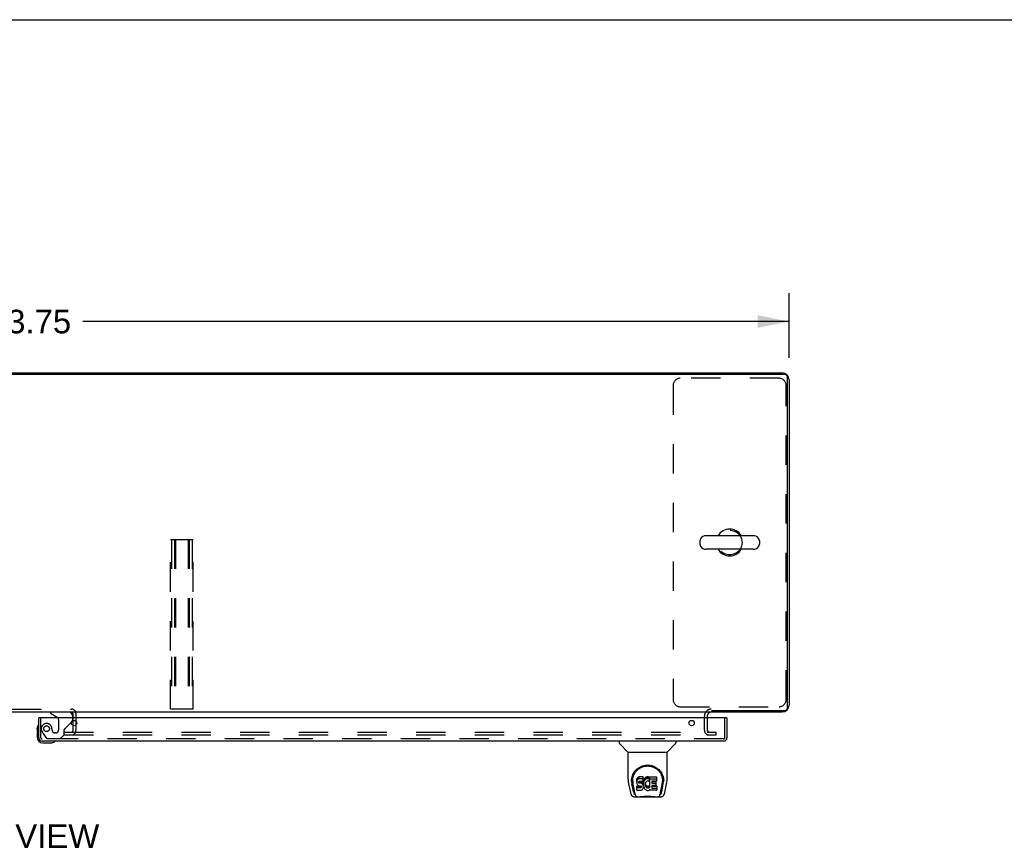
# Model space of a CAD drawing. Header units: inches. Extents: x 0 to 189, y 0 to 122.
# Tile 24 of 30: x 63 to 98, y 93 to 122. Entities that reach past the tile are written whole.
import ezdxf

# ---------------------------------------------------------------- set-up
doc = ezdxf.new("R2010")
doc.units = ezdxf.units.IN
doc.header["$LTSCALE"] = 10.388889
doc.header["$MEASUREMENT"] = 0
doc.linetypes.add('HIDDEN', pattern=[0.2, 0.1, -0.1])
doc.layers.get('0').update_dxf_attribs({"linetype": 'CONTINUOUS'})
for name, color, linetype in [('00-5PC_BODY_NO', 7, 'CONTINUOUS'), ('DEFAULT_2', 8, 'HIDDEN'), ('DIMENSIONS', 7, 'CONTINUOUS'), ('RIGHT_OR_MAIN_DOOR_ASSEMBLY', 7, 'CONTINUOUS')]:
    doc.layers.add(name, color=color, linetype=linetype)
doc.styles.get("Standard").update_dxf_attribs({"font": 'arial.ttf'})
doc.dimstyles.new('DIMSTYLE_1', dxfattribs={"dimtxt": 0.833333, "dimasz": 1.111111, "dimexe": 0.09, "dimexo": 0.07, "dimgap": 0.0375, "dimtad": 0, "dimtih": 1, "dimtoh": 1, "dimzin": 4, "dimdsep": 46, "dimtxsty": 'Standard', "dimblk": '_FILLED', "dimblk1": '_FILLED', "dimblk2": '_FILLED', "dimcen": 0.09, "dimazin": 1, "dimtfac": 1, "dimtdec": 3, "dimtofl": 0, "dimtmove": 0, "dimatfit": 3, "dimldrblk": '_FILLED', "dimfxl": 0, "dimtolj": 1, "dimtzin": 4, "dimarcsym": 0})

# ---------------------------------------------------------------- blocks, each defined once
blk = doc.blocks.new('_FILLED')
at = {"color": 0, "linetype": 'ByBlock'}
blk.add_solid([(0, 0), (-1, 0.2), (-1, -0.2)], dxfattribs=at)
blk = doc.blocks.new('*D1')
at = {"layer": '00-5PC_BODY_NO', "color": 2, "linetype": 'Continuous'}
for p, q in [((36.327, 110.248), (36.327, 112.538)), ((90.077, 110.248), (90.077, 112.538)), ((36.327, 111.538), (61.329, 111.538)), ((90.077, 111.538), (65.075, 111.538))]:
    blk.add_line(p, q, dxfattribs=at)
at = {"layer": '00-5PC_BODY_NO', "color": 2, "linetype": 'Continuous', "xscale": 1.1111111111, "yscale": 1.1111111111, "zscale": 1.1111111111, "rotation": 180}
blk.add_blockref('_FILLED', (36.327, 111.538), dxfattribs=at)
at = {"layer": '00-5PC_BODY_NO', "color": 2, "linetype": 'Continuous', "xscale": 1.1111111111, "yscale": 1.1111111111, "zscale": 1.1111111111}
blk.add_blockref('_FILLED', (90.077, 111.538), dxfattribs=at)
at = {"layer": '00-5PC_BODY_NO', "color": 2, "linetype": 'Continuous', "insert": (63.202, 111.955), "char_height": 0.8333, "width": 2.91202, "attachment_point": 2, "line_spacing_factor": 0.9}
blk.add_mtext('53.75', dxfattribs=at)

msp = doc.modelspace()

# ---------------------------------------------------------------- linework, layer by layer
at = {"color": 7, "linetype": 'Continuous'}
for p, q in [((0, 122.222), (188.889, 122.222)), ((88.804, 103.959), (87.141, 103.959)), ((86.919, 103.781), (86.919, 103.653)), ((89.027, 103.781), (89.027, 103.653)), ((88.804, 103.476), (87.141, 103.476))]:
    msp.add_line(p, q, dxfattribs=at)
at = {"color": 3, "linetype": 'Continuous'}
for p, q in [((89.921, 109.665), (36.483, 109.665)), ((36.573, 109.717), (89.83, 109.717)), ((90.025, 97.873), (90.025, 109.561)), ((90.077, 109.471), (90.077, 97.964)), ((87.275, 97.717), (37.878, 97.717)), ((64.723, 97.637), (64.723, 97.513)), ((89.83, 97.717), (87.323, 97.717)), ((87.325, 97.769), (89.921, 97.769)), ((64.723, 97.41), (64.723, 97.24)), ((87.077, 97.513), (87.077, 97.575)), ((87.181, 97.575), (87.181, 97.513))]:
    msp.add_line(p, q, dxfattribs=at)
for centre, radius, start, end in [((89.83, 109.471), 0.246, 0, 90), ((89.921, 109.561), 0.104, 0, 90), ((89.83, 97.964), 0.246, 270, 360), ((64.673, 97.667), 0.05, 8.4375, 51.2753), ((87.323, 97.575), 0.142, 90, 180), ((89.921, 97.873), 0.104, 270, 360)]:
    msp.add_arc(centre, radius, start, end, dxfattribs=at)
at = {"color": 7, "linetype": 'Continuous'}
for centre, radius, start, end in [((87.141, 103.717), 0.241, 90, 146.8152), ((87.973, 103.717), 0.475, 30.5571, 149.4429), ((88.804, 103.717), 0.241, 33.1848, 90), ((87.044, 103.781), 0.125, 146.8152, 180), ((87.044, 103.653), 0.125, 180, 213.1848), ((87.141, 103.717), 0.241, 213.1848, 270), ((88.804, 103.717), 0.241, 270, 326.8152), ((88.902, 103.781), 0.125, 0, 33.1848), ((88.902, 103.653), 0.125, 326.8152, 360), ((87.973, 103.717), 0.475, 210.5571, 329.4429), ((87.323, 97.575), 0.246, 144.6444, 180)]:
    msp.add_arc(centre, radius, start, end, dxfattribs=at)
at = {"layer": 'DEFAULT_2', "color": 8, "linetype": 'HIDDEN'}
for p, q in [((89.723, 109.53), (86.223, 109.53)), ((85.973, 109.28), (85.973, 98.155)), ((89.973, 98.155), (89.973, 109.28)), ((68.171, 103.821), (68.983, 103.821)), ((68.171, 97.821), (68.171, 103.821)), ((68.211, 103.821), (68.211, 97.821)), ((68.318, 103.821), (68.318, 97.821)), ((68.358, 103.821), (68.358, 97.821)), ((68.796, 103.821), (68.796, 97.821)), ((68.836, 103.821), (68.836, 97.821)), ((68.943, 103.821), (68.943, 97.821)), ((68.983, 97.821), (68.983, 103.821)), ((60.481, 97.821), (64.673, 97.821)), ((64.723, 97.667), (64.723, 97.637)), ((64.827, 97.667), (64.827, 97.059)), ((68.983, 97.821), (68.171, 97.821)), ((86.223, 97.905), (89.723, 97.905)), ((64.723, 97.513), (64.723, 97.41)), ((87.077, 97.079), (87.077, 97.513)), ((87.181, 97.513), (87.181, 97.079)), ((64.41, 97.009), (87.157, 97.009)), ((64.41, 96.905), (64.41, 97.009)), ((64.723, 97.24), (64.723, 97.059)), ((87.178, 97.009), (87.493, 97.009)), ((87.493, 96.905), (87.493, 97.009)), ((64.41, 96.905), (87.157, 96.905)), ((87.178, 96.905), (87.493, 96.905))]:
    msp.add_line(p, q, dxfattribs=at)
msp.add_circle((87.973, 103.717), 0.438, dxfattribs=at)
for centre, radius, start, end in [((86.223, 109.28), 0.25, 90, 180), ((89.723, 109.28), 0.25, 0, 90), ((86.223, 98.155), 0.25, 180, 270), ((89.723, 98.155), 0.25, 270, 360), ((64.673, 97.667), 0.154, 0, 90), ((64.673, 97.667), 0.05, 51.2753, 90), ((64.673, 97.667), 0.05, 0, 8.4375), ((87.323, 97.575), 0.246, 90, 144.6444), ((64.673, 97.059), 0.154, 270, 360), ((64.673, 97.059), 0.05, 270, 360), ((87.251, 97.079), 0.174, 180, 270), ((87.251, 97.079), 0.07, 180, 270)]:
    msp.add_arc(centre, radius, start, end, dxfattribs=at)
at = {"layer": 'RIGHT_OR_MAIN_DOOR_ASSEMBLY', "color": 7, "linetype": 'Continuous'}
for p, q in [((63.926, 97.717), (63.926, 97.678)), ((63.926, 97.678), (64.164, 97.54)), ((63.533, 97.513), (63.513, 97.513)), ((64.675, 97.358), (64.684, 97.367)), ((64.713, 97.513), (64.713, 97.56)), ((87.857, 97.513), (87.877, 97.513)), ((63.453, 97.117), (63.456, 97.155)), ((63.453, 97.117), (63.453, 96.828)), ((63.5, 97.253), (63.5, 97.253)), ((63.653, 96.628), (63.942, 96.628)), ((64.071, 96.673), (64.075, 96.674)), ((64.075, 96.674), (64.076, 96.674)), ((84.063, 96.688), (84.063, 96.626)), ((84.372, 96.3), (84.075, 96.598)), ((85.762, 96.3), (86.059, 96.598)), ((86.071, 96.688), (86.071, 96.626)), ((84.378, 96.294), (85.756, 96.294)), ((84.378, 95.322), (84.378, 96.294)), ((85.756, 95.323), (85.756, 96.294)), ((84.393, 95.179), (84.458, 94.874)), ((84.496, 95.268), (84.496, 95.267)), ((84.503, 95.354), (84.502, 95.29)), ((84.565, 94.902), (84.512, 95.172)), ((84.54, 95.281), (84.54, 95.257)), ((84.683, 95.326), (84.681, 95.302)), ((84.681, 95.236), (84.681, 95.302)), ((84.683, 95.259), (84.681, 95.236)), ((84.681, 95.236), (84.682, 95.212)), ((84.682, 95.212), (84.686, 95.188)), ((84.688, 95.349), (84.683, 95.326)), ((84.683, 95.259), (84.683, 95.326)), ((84.688, 95.283), (84.683, 95.259)), ((84.686, 95.188), (84.694, 95.166)), ((84.697, 95.372), (84.688, 95.349)), ((84.688, 95.283), (84.688, 95.349)), ((84.697, 95.305), (84.688, 95.283)), ((84.694, 95.166), (84.707, 95.146)), ((84.711, 95.392), (84.697, 95.372)), ((84.697, 95.305), (84.697, 95.372)), ((84.711, 95.325), (84.697, 95.305)), ((84.719, 95.4), (84.711, 95.392)), ((84.711, 95.325), (84.711, 95.392)), ((84.719, 95.333), (84.711, 95.325)), ((84.729, 95.406), (84.719, 95.4)), ((84.719, 95.333), (84.719, 95.4)), ((84.729, 95.339), (84.719, 95.333)), ((84.75, 95.416), (84.729, 95.406)), ((84.729, 95.339), (84.729, 95.406)), ((84.75, 95.349), (84.729, 95.339)), ((84.774, 95.423), (84.75, 95.416)), ((84.75, 95.349), (84.75, 95.416)), ((84.774, 95.356), (84.75, 95.349)), ((84.752, 95.224), (84.753, 95.239)), ((84.753, 95.216), (84.752, 95.224)), ((84.753, 95.239), (84.755, 95.254)), ((84.753, 95.216), (84.753, 95.239)), ((84.755, 95.209), (84.753, 95.216)), ((84.755, 95.254), (84.758, 95.261)), ((84.755, 95.209), (84.755, 95.254)), ((84.759, 95.203), (84.755, 95.209)), ((84.758, 95.261), (84.763, 95.265)), ((84.759, 95.203), (84.759, 95.262)), ((84.766, 95.199), (84.759, 95.203)), ((84.763, 95.265), (84.778, 95.27)), ((84.766, 95.265), (84.765, 95.266)), ((84.78, 95.261), (84.766, 95.265)), ((84.766, 95.199), (84.766, 95.265)), ((84.78, 95.195), (84.766, 95.199)), ((84.913, 95.423), (84.774, 95.423)), ((84.774, 95.356), (84.774, 95.423)), ((84.913, 95.356), (84.774, 95.356)), ((84.778, 95.27), (84.793, 95.271)), ((84.804, 95.262), (84.78, 95.261)), ((84.78, 95.195), (84.78, 95.261)), ((84.804, 95.195), (84.78, 95.195)), ((84.793, 95.271), (84.906, 95.271)), ((84.828, 95.261), (84.804, 95.262)), ((84.804, 95.195), (84.804, 95.262)), ((84.828, 95.194), (84.804, 95.195)), ((84.851, 95.256), (84.828, 95.261)), ((84.828, 95.194), (84.828, 95.261)), ((84.851, 95.189), (84.828, 95.194)), ((84.862, 95.251), (84.851, 95.256)), ((84.851, 95.189), (84.851, 95.256)), ((84.862, 95.184), (84.851, 95.189)), ((84.872, 95.244), (84.862, 95.251)), ((84.862, 95.184), (84.862, 95.251)), ((84.872, 95.177), (84.862, 95.184)), ((84.889, 95.227), (84.872, 95.244)), ((84.872, 95.177), (84.872, 95.244)), ((84.889, 95.161), (84.872, 95.177)), ((84.902, 95.207), (84.889, 95.227)), ((84.889, 95.161), (84.889, 95.227)), ((84.912, 95.185), (84.902, 95.207)), ((84.902, 95.141), (84.902, 95.207)), ((84.906, 95.271), (84.911, 95.272)), ((84.911, 95.272), (84.913, 95.277)), ((84.913, 95.181), (84.912, 95.185)), ((84.912, 95.118), (84.912, 95.185)), ((84.915, 95.38), (84.913, 95.423)), ((84.913, 95.356), (84.913, 95.423)), ((84.915, 95.313), (84.913, 95.356)), ((84.913, 95.277), (84.914, 95.29)), ((84.918, 95.259), (84.913, 95.215)), ((84.913, 95.148), (84.913, 95.215)), ((84.918, 95.192), (84.913, 95.148)), ((84.914, 95.29), (84.915, 95.313)), ((84.915, 95.313), (84.915, 95.38)), ((84.922, 95.281), (84.918, 95.259)), ((84.918, 95.192), (84.918, 95.259)), ((84.922, 95.214), (84.918, 95.192)), ((84.928, 95.302), (84.922, 95.281)), ((84.922, 95.214), (84.922, 95.281)), ((84.928, 95.236), (84.922, 95.214)), ((84.936, 95.323), (84.928, 95.302)), ((84.928, 95.236), (84.928, 95.302)), ((84.936, 95.256), (84.928, 95.236)), ((84.947, 95.343), (84.936, 95.323)), ((84.936, 95.256), (84.936, 95.323)), ((84.947, 95.276), (84.936, 95.256)), ((84.96, 95.361), (84.947, 95.343)), ((84.947, 95.276), (84.947, 95.343)), ((84.96, 95.294), (84.947, 95.276)), ((84.975, 95.378), (84.96, 95.361)), ((84.96, 95.294), (84.96, 95.361)), ((84.975, 95.311), (84.96, 95.294)), ((84.991, 95.393), (84.975, 95.378)), ((84.975, 95.311), (84.975, 95.378)), ((84.991, 95.326), (84.975, 95.311)), ((84.986, 95.19), (84.983, 95.164)), ((84.984, 95.123), (84.984, 95.168)), ((84.985, 95.183), (84.987, 95.177)), ((84.99, 95.203), (84.986, 95.19)), ((84.987, 95.177), (84.997, 95.153)), ((84.987, 95.111), (84.987, 95.177)), ((84.996, 95.215), (84.99, 95.203)), ((85.009, 95.406), (84.991, 95.393)), ((84.991, 95.326), (84.991, 95.393)), ((85.009, 95.339), (84.991, 95.326)), ((85.01, 95.238), (84.996, 95.215)), ((85.03, 95.415), (85.009, 95.406)), ((85.009, 95.339), (85.009, 95.406)), ((85.03, 95.348), (85.009, 95.339)), ((85.018, 95.248), (85.01, 95.238)), ((85.029, 95.256), (85.018, 95.248)), ((85.054, 95.266), (85.029, 95.256)), ((85.051, 95.419), (85.03, 95.415)), ((85.03, 95.348), (85.03, 95.415)), ((85.051, 95.353), (85.03, 95.348)), ((85.074, 95.422), (85.051, 95.419)), ((85.051, 95.353), (85.051, 95.419)), ((85.074, 95.355), (85.051, 95.353)), ((85.067, 95.27), (85.054, 95.266)), ((85.08, 95.27), (85.067, 95.27)), ((85.074, 95.422), (85.096, 95.421)), ((85.074, 95.355), (85.074, 95.422)), ((85.096, 95.354), (85.074, 95.355)), ((85.093, 95.266), (85.08, 95.27)), ((85.106, 95.261), (85.093, 95.266)), ((85.107, 95.42), (85.096, 95.421)), ((85.096, 95.354), (85.096, 95.421)), ((85.107, 95.353), (85.096, 95.354)), ((85.118, 95.416), (85.107, 95.42)), ((85.107, 95.353), (85.107, 95.42)), ((85.118, 95.349), (85.107, 95.353)), ((85.138, 95.332), (85.112, 95.264)), ((85.136, 95.404), (85.118, 95.416)), ((85.118, 95.349), (85.118, 95.416)), ((85.136, 95.337), (85.118, 95.349)), ((85.136, 95.404), (85.136, 95.337)), ((85.138, 95.401), (85.138, 95.334)), ((85.147, 95.421), (85.383, 95.421)), ((85.147, 95.029), (85.147, 95.421)), ((85.147, 95.354), (85.383, 95.354)), ((85.217, 95.266), (85.217, 95.199)), ((85.383, 95.271), (85.221, 95.271)), ((85.221, 95.261), (85.353, 95.261)), ((85.221, 95.195), (85.353, 95.195)), ((85.357, 95.257), (85.357, 95.117)), ((85.388, 95.417), (85.388, 95.275)), ((85.569, 94.902), (85.621, 95.172)), ((85.631, 95.354), (85.632, 95.29)), ((85.638, 95.267), (85.638, 95.268)), ((85.676, 94.874), (85.741, 95.179)), ((84.549, 95.16), (84.606, 94.867)), ((84.683, 94.95), (84.683, 95.091)), ((84.747, 95.096), (84.688, 95.096)), ((84.688, 95.029), (84.688, 95.096)), ((84.747, 95.03), (84.688, 95.029)), ((84.688, 94.945), (84.832, 94.945)), ((84.707, 95.146), (84.723, 95.128)), ((84.723, 95.128), (84.743, 95.115)), ((84.743, 95.115), (84.754, 95.111)), ((84.808, 95.097), (84.747, 95.096)), ((84.747, 95.03), (84.747, 95.096)), ((84.808, 95.03), (84.747, 95.03)), ((84.754, 95.111), (84.766, 95.109)), ((84.766, 95.109), (84.813, 95.109)), ((84.823, 95.098), (84.808, 95.097)), ((84.808, 95.03), (84.808, 95.097)), ((84.823, 95.031), (84.808, 95.03)), ((84.813, 95.109), (84.821, 95.108)), ((84.821, 95.108), (84.828, 95.105)), ((84.829, 95.101), (84.823, 95.098)), ((84.823, 95.031), (84.823, 95.098)), ((84.829, 95.034), (84.823, 95.031)), ((84.828, 95.105), (84.834, 95.101)), ((84.831, 95.103), (84.829, 95.101)), ((84.829, 95.034), (84.829, 95.101)), ((84.835, 95.04), (84.829, 95.034)), ((84.832, 94.945), (84.844, 94.946)), ((84.834, 95.101), (84.839, 95.095)), ((84.835, 95.04), (84.835, 95.099)), ((84.844, 95.052), (84.835, 95.04)), ((84.839, 95.095), (84.845, 95.081)), ((84.844, 95.052), (84.844, 95.083)), ((84.847, 95.059), (84.844, 95.052)), ((84.844, 94.946), (84.855, 94.95)), ((84.845, 95.081), (84.848, 95.066)), ((84.847, 95.059), (84.847, 95.071)), ((84.848, 95.066), (84.847, 95.059)), ((84.855, 94.95), (84.875, 94.964)), ((84.875, 94.964), (84.892, 94.981)), ((84.902, 95.141), (84.889, 95.161)), ((84.892, 94.981), (84.899, 94.991)), ((84.899, 94.991), (84.904, 95.002)), ((84.912, 95.118), (84.902, 95.141)), ((84.904, 95.002), (84.913, 95.024)), ((84.918, 95.095), (84.912, 95.118)), ((84.913, 95.148), (84.914, 95.126)), ((84.913, 95.024), (84.919, 95.047)), ((84.914, 95.126), (84.917, 95.104)), ((84.917, 95.104), (84.922, 95.082)), ((84.918, 95.095), (84.918, 95.098)), ((84.921, 95.071), (84.918, 95.095)), ((84.919, 95.047), (84.921, 95.071)), ((84.921, 95.071), (84.921, 95.086)), ((84.922, 95.082), (84.929, 95.061)), ((84.929, 95.061), (84.95, 95.021)), ((84.95, 95.021), (84.963, 95.003)), ((84.963, 95.003), (84.977, 94.986)), ((84.977, 94.986), (84.994, 94.971)), ((84.983, 95.164), (84.982, 95.137)), ((84.982, 95.137), (84.984, 95.123)), ((84.984, 95.123), (84.987, 95.111)), ((84.987, 95.111), (84.997, 95.086)), ((84.994, 94.971), (85.011, 94.958)), ((84.997, 95.153), (85.01, 95.13)), ((84.997, 95.086), (84.997, 95.153)), ((84.997, 95.086), (85.01, 95.063)), ((85.01, 95.13), (85.019, 95.119)), ((85.01, 95.063), (85.01, 95.13)), ((85.01, 95.063), (85.019, 95.053)), ((85.011, 94.958), (85.021, 94.952)), ((85.019, 95.119), (85.029, 95.111)), ((85.019, 95.053), (85.019, 95.119)), ((85.019, 95.053), (85.029, 95.044)), ((85.021, 94.952), (85.032, 94.949)), ((85.029, 95.111), (85.04, 95.103)), ((85.029, 95.044), (85.029, 95.111)), ((85.029, 95.044), (85.04, 95.036)), ((85.032, 94.949), (85.053, 94.943)), ((85.04, 95.103), (85.053, 95.098)), ((85.04, 95.036), (85.04, 95.103)), ((85.04, 95.036), (85.053, 95.032)), ((85.053, 95.098), (85.066, 95.096)), ((85.053, 95.032), (85.053, 95.098)), ((85.053, 95.032), (85.066, 95.029)), ((85.053, 94.943), (85.075, 94.941)), ((85.066, 95.096), (85.079, 95.096)), ((85.066, 95.029), (85.066, 95.096)), ((85.066, 95.029), (85.079, 95.029)), ((85.075, 94.941), (85.098, 94.944)), ((85.079, 95.096), (85.092, 95.097)), ((85.079, 95.029), (85.079, 95.096)), ((85.079, 95.029), (85.092, 95.031)), ((85.092, 95.097), (85.105, 95.102)), ((85.092, 95.031), (85.092, 95.097)), ((85.092, 95.031), (85.105, 95.035)), ((85.098, 94.944), (85.119, 94.951)), ((85.105, 95.102), (85.117, 95.107)), ((85.105, 95.035), (85.105, 95.102)), ((85.105, 95.035), (85.117, 95.04)), ((85.117, 95.107), (85.128, 95.114)), ((85.117, 95.04), (85.117, 95.107)), ((85.117, 95.04), (85.128, 95.048)), ((85.119, 94.951), (85.138, 94.962)), ((85.128, 95.114), (85.128, 95.048)), ((85.135, 95.113), (85.147, 95.096)), ((85.135, 95.047), (85.147, 95.029)), ((85.149, 94.962), (85.138, 94.962)), ((85.138, 94.962), (85.138, 94.962)), ((85.149, 94.949), (85.149, 94.962)), ((85.384, 94.945), (85.153, 94.945)), ((85.218, 95.108), (85.218, 95.03)), ((85.353, 95.112), (85.223, 95.112)), ((85.223, 95.093), (85.384, 95.093)), ((85.223, 95.026), (85.384, 95.026)), ((85.389, 95.088), (85.389, 94.949)), ((85.527, 94.867), (85.584, 95.156)), ((85.584, 95.157), (85.585, 95.16)), ((84.582, 94.72), (85.552, 94.72)), ((84.624, 94.798), (84.617, 94.798)), ((84.623, 94.803), (84.626, 94.793)), ((84.626, 94.792), (84.626, 94.793)), ((84.669, 94.72), (84.663, 94.72)), ((84.669, 94.72), (84.667, 94.72)), ((85.466, 94.72), (85.465, 94.72)), ((85.508, 94.793), (85.511, 94.803)), ((85.508, 94.792), (85.508, 94.793)), ((85.517, 94.798), (85.51, 94.798))]:
    msp.add_line(p, q, dxfattribs=at)
at = {"layer": 'RIGHT_OR_MAIN_DOOR_ASSEMBLY', "color": 3, "linetype": 'Continuous'}
for p, q in [((63.513, 96.805), (63.513, 97.513)), ((87.857, 97.513), (63.533, 97.513)), ((87.877, 97.513), (87.877, 96.805)), ((87.76, 96.688), (63.63, 96.688))]:
    msp.add_line(p, q, dxfattribs=at)
at = {"layer": 'RIGHT_OR_MAIN_DOOR_ASSEMBLY', "color": 8, "linetype": 'HIDDEN'}
for p, q in [((63.588, 96.805), (63.588, 97.513)), ((64.214, 97.454), (64.214, 97.074)), ((64.464, 97.148), (64.675, 97.358)), ((64.713, 97.438), (64.713, 97.513)), ((87.802, 96.805), (87.802, 97.513)), ((63.663, 96.962), (63.764, 96.818)), ((64.116, 96.976), (64.083, 96.976)), ((64.28, 96.784), (64.406, 96.91)), ((64.406, 96.91), (64.406, 97.089)), ((87.76, 96.763), (63.63, 96.763)), ((63.829, 96.784), (64.28, 96.784))]:
    msp.add_line(p, q, dxfattribs=at)
at = {"layer": 'RIGHT_OR_MAIN_DOOR_ASSEMBLY', "color": 7, "linetype": 'Continuous'}
for points in [[(63.5, 97.253), (63.499, 97.251), (63.499, 97.25), (63.498, 97.246)], [(64.076, 96.674), (64.078, 96.675), (64.078, 96.675)], [(84.496, 95.28), (84.499, 95.322), (84.506, 95.372), (84.516, 95.418), (84.53, 95.463), (84.548, 95.504), (84.567, 95.544), (84.59, 95.581), (84.615, 95.616), (84.642, 95.649), (84.671, 95.679), (84.703, 95.707), (84.737, 95.733), (84.772, 95.756), (84.81, 95.777), (84.85, 95.795), (84.891, 95.81), (84.934, 95.822), (84.977, 95.831), (85.022, 95.836), (85.067, 95.838), (85.112, 95.836), (85.157, 95.831), (85.201, 95.822), (85.243, 95.81), (85.285, 95.795), (85.324, 95.777), (85.362, 95.756), (85.398, 95.733), (85.431, 95.707), (85.463, 95.679), (85.492, 95.648), (85.52, 95.615), (85.544, 95.58), (85.567, 95.543), (85.587, 95.504), (85.604, 95.462), (85.618, 95.418), (85.628, 95.371), (85.635, 95.321), (85.638, 95.28)], [(84.54, 95.281), (84.54, 95.301), (84.542, 95.325), (84.544, 95.349), (84.548, 95.373), (84.553, 95.396), (84.559, 95.419), (84.565, 95.442), (84.573, 95.464), (84.582, 95.486), (84.591, 95.507), (84.601, 95.527), (84.612, 95.547), (84.624, 95.566), (84.636, 95.584), (84.649, 95.601), (84.662, 95.618), (84.675, 95.633), (84.69, 95.648), (84.704, 95.663), (84.719, 95.676), (84.734, 95.689), (84.749, 95.701), (84.764, 95.712), (84.78, 95.723), (84.796, 95.732), (84.811, 95.741), (84.827, 95.75), (84.843, 95.758), (84.859, 95.765), (84.875, 95.771), (84.891, 95.777), (84.907, 95.783), (84.923, 95.787), (84.939, 95.792), (84.955, 95.795), (84.971, 95.799), (84.987, 95.801), (85.002, 95.804), (85.018, 95.805), (85.034, 95.807), (85.05, 95.807), (85.066, 95.808), (85.082, 95.807), (85.098, 95.807), (85.114, 95.805), (85.13, 95.804), (85.146, 95.802), (85.162, 95.799), (85.178, 95.796), (85.194, 95.792), (85.21, 95.788), (85.226, 95.783), (85.242, 95.778), (85.258, 95.772), (85.274, 95.765), (85.29, 95.758), (85.306, 95.75), (85.322, 95.742), (85.337, 95.733), (85.353, 95.723), (85.369, 95.713), (85.384, 95.701), (85.399, 95.689), (85.414, 95.677), (85.429, 95.663), (85.444, 95.649), (85.458, 95.634), (85.472, 95.618), (85.485, 95.602), (85.498, 95.584), (85.51, 95.566), (85.521, 95.547), (85.532, 95.528), (85.543, 95.507), (85.552, 95.486), (85.561, 95.465), (85.568, 95.443), (85.575, 95.42), (85.581, 95.397), (85.586, 95.373), (85.589, 95.349), (85.592, 95.325), (85.593, 95.301), (85.594, 95.281)], [(84.378, 95.322), (84.379, 95.29), (84.382, 95.25), (84.387, 95.21), (84.393, 95.179)], [(84.496, 95.268), (84.496, 95.273), (84.496, 95.28)], [(84.54, 95.257), (84.54, 95.241), (84.542, 95.213), (84.545, 95.185), (84.549, 95.16)], [(85.585, 95.16), (85.585, 95.163), (85.586, 95.167), (85.586, 95.169), (85.587, 95.172), (85.587, 95.176), (85.588, 95.179), (85.588, 95.182), (85.589, 95.186), (85.589, 95.189), (85.59, 95.193), (85.59, 95.197), (85.591, 95.201), (85.591, 95.205), (85.592, 95.209), (85.592, 95.213), (85.592, 95.217), (85.593, 95.222), (85.593, 95.226), (85.593, 95.231), (85.593, 95.235), (85.594, 95.24), (85.594, 95.245), (85.594, 95.25), (85.594, 95.255), (85.594, 95.281)], [(85.638, 95.28), (85.638, 95.273), (85.638, 95.268)], [(85.741, 95.179), (85.746, 95.21), (85.752, 95.249), (85.755, 95.289), (85.756, 95.323)], [(84.458, 94.874), (84.461, 94.861), (84.466, 94.843), (84.471, 94.826), (84.476, 94.811), (84.482, 94.797), (84.488, 94.785), (84.494, 94.774), (84.501, 94.763), (84.509, 94.753), (84.519, 94.744), (84.529, 94.736), (84.54, 94.73), (84.552, 94.725), (84.565, 94.721), (84.579, 94.72), (84.582, 94.72)], [(84.606, 94.867), (84.609, 94.855), (84.612, 94.841), (84.615, 94.828), (84.619, 94.815), (84.623, 94.803)], [(84.688, 95.096), (84.687, 95.096), (84.687, 95.096), (84.686, 95.096), (84.686, 95.096), (84.686, 95.095), (84.685, 95.095), (84.685, 95.095), (84.684, 95.094), (84.684, 95.094), (84.684, 95.094), (84.684, 95.093), (84.683, 95.093), (84.683, 95.092), (84.683, 95.091)], [(84.688, 95.029), (84.687, 95.029), (84.687, 95.029), (84.686, 95.029), (84.686, 95.029), (84.686, 95.028), (84.685, 95.028), (84.685, 95.028), (84.684, 95.028), (84.684, 95.027), (84.684, 95.027), (84.684, 95.026), (84.683, 95.026), (84.683, 95.025), (84.683, 95.025)], [(85.511, 94.803), (85.515, 94.815), (85.519, 94.828), (85.522, 94.841), (85.525, 94.855), (85.527, 94.867)], [(85.552, 94.72), (85.554, 94.72), (85.568, 94.721), (85.581, 94.724), (85.593, 94.729), (85.604, 94.736), (85.615, 94.744), (85.624, 94.753), (85.632, 94.763), (85.639, 94.773), (85.646, 94.784), (85.652, 94.797), (85.658, 94.811), (85.663, 94.826), (85.668, 94.842), (85.673, 94.861), (85.676, 94.874)], [(84.626, 94.792), (84.631, 94.78), (84.638, 94.767), (84.644, 94.756), (84.651, 94.747), (84.658, 94.739), (84.666, 94.732), (84.675, 94.727), (84.685, 94.722), (84.695, 94.72), (84.703, 94.72)], [(84.783, 94.72), (84.804, 94.72), (84.826, 94.722), (84.849, 94.724), (84.874, 94.727), (84.9, 94.729), (84.927, 94.732), (84.954, 94.735), (84.982, 94.737), (85.011, 94.739), (85.04, 94.74), (85.07, 94.74), (85.099, 94.74), (85.128, 94.739), (85.156, 94.737), (85.184, 94.735), (85.211, 94.732), (85.237, 94.729), (85.262, 94.726), (85.286, 94.724), (85.309, 94.722), (85.33, 94.72), (85.35, 94.72)], [(84.783, 94.72), (84.806, 94.72), (84.832, 94.722), (84.86, 94.724), (84.888, 94.727), (84.917, 94.73), (84.946, 94.733), (84.975, 94.735), (85.005, 94.737), (85.036, 94.738), (85.066, 94.739), (85.097, 94.738), (85.127, 94.737), (85.158, 94.735), (85.187, 94.733), (85.217, 94.73), (85.245, 94.727), (85.274, 94.724), (85.301, 94.722), (85.328, 94.72), (85.35, 94.72)], [(85.431, 94.72), (85.439, 94.72), (85.449, 94.722), (85.459, 94.727), (85.468, 94.732), (85.476, 94.739), (85.483, 94.747), (85.49, 94.756), (85.496, 94.767), (85.502, 94.78), (85.508, 94.792)]]:
    msp.add_lwpolyline(points, dxfattribs=at)
at = {"layer": 'RIGHT_OR_MAIN_DOOR_ASSEMBLY', "color": 3, "linetype": 'Continuous'}
for centre in [(64.763, 97.325), (86.627, 97.325)]:
    msp.add_circle(centre, 0.094, dxfattribs=at)
at = {"layer": 'RIGHT_OR_MAIN_DOOR_ASSEMBLY', "color": 8, "linetype": 'HIDDEN'}
msp.add_circle((63.788, 97.126), 0.101, dxfattribs=at)
at = {"layer": 'RIGHT_OR_MAIN_DOOR_ASSEMBLY', "color": 7, "linetype": 'Continuous'}
for centre, radius, start, end in [((64.556, 97.56), 0.157, 0, 68.6178), ((64.114, 97.454), 0.1, 36.5468, 59.908), ((64.613, 97.438), 0.1, 315, 337.5557), ((63.703, 97.117), 0.25, 149.1101, 180), ((63.501, 97.238), 0.015, 96.3796, 149.1101), ((63.498, 97.238), 0.015, 0, 83.6204), ((63.653, 96.828), 0.2, 180, 270), ((63.942, 96.878), 0.25, 270, 300.8899), ((64.063, 96.673), 0.015, 6.3796, 90), ((64.063, 96.676), 0.015, 300.8899, 353.6204), ((84.102, 96.626), 0.0394, 180, 225), ((86.031, 96.626), 0.0394, 315, 360), ((84.386, 96.314), 0.0197, 225, 262.5), ((85.748, 96.314), 0.0197, 277.5, 315)]:
    msp.add_arc(centre, radius, start, end, dxfattribs=at)
at = {"layer": 'RIGHT_OR_MAIN_DOOR_ASSEMBLY', "color": 8, "linetype": 'HIDDEN'}
for centre, radius, start, end in [((63.788, 97.126), 0.187, 17.8482, 196.8439), ((64.114, 97.454), 0.1, 0, 36.5468), ((64.613, 97.438), 0.1, 337.5557, 360), ((63.978, 97.184), 0.386, 196.8439, 215.1), ((63.592, 97.063), 0.393, 1.6599, 17.9298), ((64.083, 97.074), 0.098, 180, 270), ((64.116, 97.074), 0.098, 270, 360), ((64.445, 97.089), 0.039, 111.6096, 180), ((64.394, 97.218), 0.1, 291.6096, 315), ((63.63, 96.805), 0.042, 180, 270), ((63.829, 96.863), 0.079, 215.1, 270), ((87.76, 96.805), 0.042, 270, 360)]:
    msp.add_arc(centre, radius, start, end, dxfattribs=at)
at = {"layer": 'RIGHT_OR_MAIN_DOOR_ASSEMBLY', "color": 3, "linetype": 'Continuous'}
for centre, start, end in [((63.63, 96.805), 180, 270), ((87.76, 96.805), 270, 360)]:
    msp.add_arc(centre, 0.117, start, end, dxfattribs=at)
at = {"layer": 'RIGHT_OR_MAIN_DOOR_ASSEMBLY', "color": 7, "linetype": 'Continuous'}
for centre, major_axis, ratio, start_param, end_param in [((85.067, 95.281), (0, 0.565), 0.999848, 1.137008, 1.76365), ((85.067, 95.281), (0, 0.565), 0.999848, 4.519536, 5.145564), ((85.108, 95.266), (0.00448, 0), 1, -1.986921, -0.366491), ((85.134, 95.401), (0.00448, 0), 1, 0.003891, 0.905353), ((85.134, 95.334), (0, 0.00448), 1, -1.566955, -0.665444), ((85.134, 95.334), (0.00448, 0), 1, -0.366491, 0.003842), ((85.221, 95.266), (0, 0.00448), 1, 0, 1.570796), ((85.221, 95.266), (0, 0.00448), 1, -4.318348, -3.643774), ((85.221, 95.199), (0, 0.00448), 1, -4.712389, -3.141593), ((85.221, 95.266), (0.00448, 0), 1, -2.072978, -1.570796), ((85.353, 95.257), (0.00448, 0), 1, 0, 1.570796), ((85.353, 95.19), (0, 0.00448), 1, -1.570796, 0), ((85.383, 95.417), (0, 0.00448), 1, -1.570796, 0), ((85.383, 95.35), (0, 0.00448), 1, -1.570796, 0), ((85.383, 95.275), (0, 0.00448), 1, -3.141593, -1.570796), ((84.623, 95.153), (0.007, 0.354), 0.213027, -3.923008, -3.13761), ((84.688, 94.95), (0, 0.00483), 1, 1.570796, 3.141593), ((85.131, 95.111), (0.00448, 0), 1, 1.570796, 2.222579), ((85.131, 95.044), (0.00448, 0), 1, 0.594971, 2.222579), ((85.131, 95.111), (0, 0.00448), 1, -0.975826, 0), ((85.153, 94.949), (0, 0.00448), 1, -4.712389, -3.141593), ((85.223, 95.108), (0, 0.00448), 1, 0, 1.570796), ((85.223, 95.097), (0, 0.00448), 1, -4.712389, -3.141593), ((85.223, 95.03), (0, 0.00448), 1, -4.712389, -3.141593), ((85.353, 95.117), (0, 0.00448), 1, -3.141593, -1.570796), ((85.384, 95.088), (0, 0.00448), 1, -1.570796, 0), ((85.384, 95.021), (0, 0.00448), 1, -1.570796, 0), ((85.384, 94.949), (0, 0.00448), 1, -3.141593, -1.570796), ((85.511, 95.153), (-0.007, 0.354), 0.213027, -3.145575, -2.360177)]:
    msp.add_ellipse(centre, major_axis=major_axis, ratio=ratio, start_param=start_param, end_param=end_param, dxfattribs=at)

# ---------------------------------------------------------------- texts
at = {"layer": 'DIMENSIONS', "color": 2, "linetype": 'Continuous', "insert": (62.811, 93.741), "char_height": 0.8333, "width": 5.67844, "attachment_point": 2, "line_spacing_factor": 0.9}
msp.add_mtext('TOP VIEW', dxfattribs=at)

# ---------------------------------------------------------------- dimensions: what is measured, and where the dimension line sits
at = {"layer": '00-5PC_BODY_NO', "color": 2, "linetype": 'Continuous'}
dim = msp.add_linear_dim(base=(90.077, 111.538), p1=(36.327, 110.178), p2=(90.077, 110.178), dimstyle='DIMSTYLE_1', dxfattribs=at)
dim.commit()
dim.dimension.update_dxf_attribs({"geometry": '*D1', "text_midpoint": (63.202, 111.534), "dimtype": 160})

doc.saveas('drawing.dxf')
